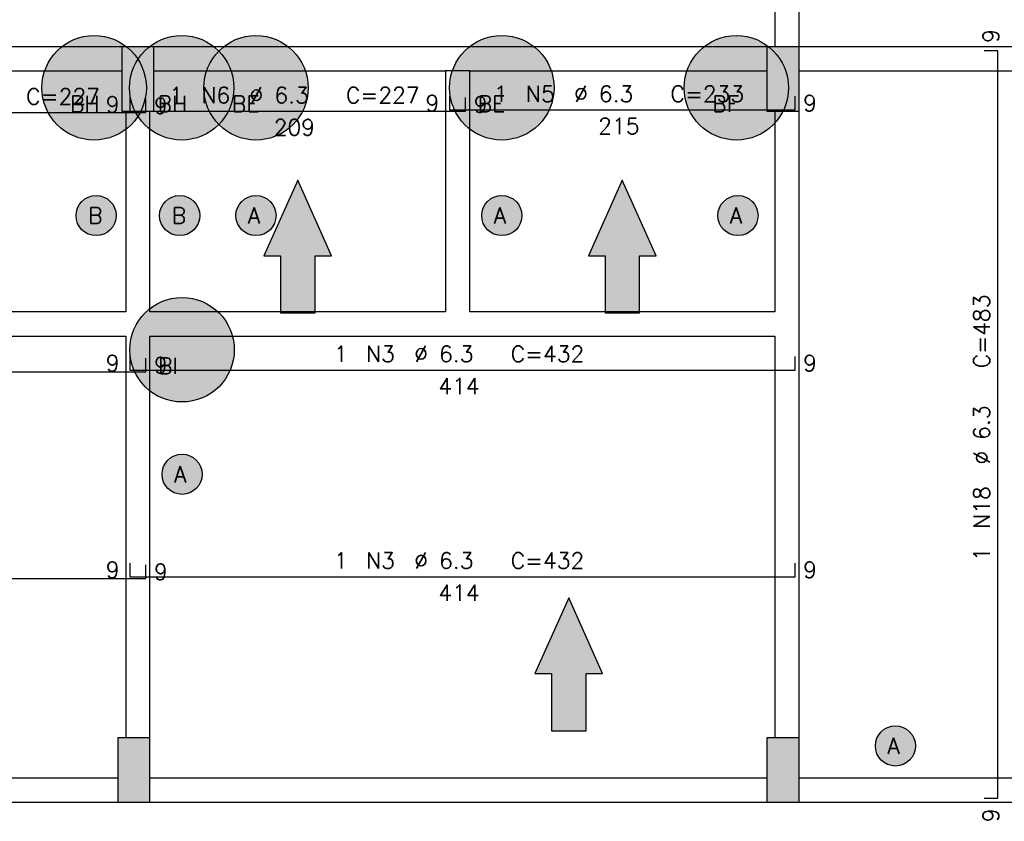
# Model space of a CAD drawing. Extents: x 0 to 119, y 0 to 84.
# Tile 6 of 15: x 36 to 48, y 27 to 37. Entities that reach past the tile are written whole.
import ezdxf

# ---------------------------------------------------------------- set-up
doc = ezdxf.new("R2010")
doc.units = 0
doc.header["$MEASUREMENT"] = 0
for name, color, linetype in [('1', 1, 'CONTINUOUS'), ('2', 2, 'CONTINUOUS'), ('6', 6, 'CONTINUOUS'), ('9', 9, 'CONTINUOUS')]:
    doc.layers.add(name, color=color, linetype=linetype)
doc.styles.get("Standard").update_dxf_attribs({"font": 'ROMANS.SHX'})

msp = doc.modelspace()

# ---------------------------------------------------------------- linework, layer by layer
at = {"layer": '1', "linetype": 'Continuous'}
for p, q in [((37.53, 36.4), (37.53, 36.4)), ((45.56, 36.4), (45.56, 36.4)), ((37.48, 27.8), (37.48, 27.8)), ((45.56, 27.8), (45.56, 27.8))]:
    msp.add_line(p, q, dxfattribs=at)
for points in [[(45.46, 40.8), (45.46, 36.8)], [(45.76, 36.8), (45.76, 40.8)], [(37.33, 36.8), (33.55, 36.8)], [(41.51, 36.8), (37.73, 36.8)], [(45.36, 36.8), (41.51, 36.8)], [(50.91, 36.8), (45.76, 36.8)], [(33.7, 36.5), (37.33, 36.5)], [(37.73, 36.5), (41.36, 36.5)], [(41.36, 36.5), (41.36, 33.5)], [(41.66, 36.5), (41.36, 36.5)], [(41.66, 36.5), (45.36, 36.5)], [(41.66, 33.5), (41.66, 36.5)], [(45.76, 36.5), (50.76, 36.5)], [(37.38, 36), (37.38, 33.5)], [(37.68, 33.5), (37.68, 36)], [(45.46, 36), (45.46, 33.5)], [(45.76, 33.35), (45.76, 36)], [(37.38, 33.5), (33.7, 33.5)], [(41.36, 33.5), (37.68, 33.5)], [(45.46, 33.5), (41.66, 33.5)], [(45.76, 28.2), (45.76, 33.35)], [(33.55, 33.2), (37.38, 33.2)], [(37.38, 33.2), (37.38, 28.2)], [(37.68, 28.2), (37.68, 33.2)], [(37.68, 33.2), (41.51, 33.2)], [(41.51, 33.2), (45.46, 33.2)], [(45.46, 33.2), (45.46, 28.2)], [(37.28, 27.7), (29.6, 27.7)], [(45.36, 27.7), (37.68, 27.7)], [(50.66, 27.7), (45.76, 27.7)], [(29.6, 27.4), (37.28, 27.4)], [(37.68, 27.4), (45.36, 27.4)], [(45.76, 27.4), (50.66, 27.4)]]:
    msp.add_lwpolyline(points, dxfattribs=at)
at = {"layer": '2', "linetype": 'Continuous'}
for points in [[(37.33, 36), (37.73, 36), (37.73, 36.8), (37.33, 36.8), (37.33, 36)], [(45.36, 36), (45.76, 36), (45.76, 36.8), (45.36, 36.8), (45.36, 36)], [(37.28, 27.4), (37.68, 27.4), (37.68, 28.2), (37.28, 28.2), (37.28, 27.4)], [(45.36, 27.4), (45.76, 27.4), (45.76, 28.2), (45.36, 28.2), (45.36, 27.4)]]:
    msp.add_lwpolyline(points, dxfattribs=at)
at = {"layer": '6', "linetype": 'Continuous'}
for p, q in [((48.234, 36.75), (48.064, 36.75)), ((48.234, 27.45), (48.234, 36.75)), ((37.43, 36.168), (37.43, 35.998)), ((41.41, 36.184), (41.41, 36.014)), ((41.61, 35.998), (41.61, 36.168)), ((45.71, 36.014), (45.71, 36.184)), ((37.63, 35.982), (37.63, 36.152)), ((33.45, 35.982), (37.63, 35.982)), ((37.43, 35.998), (41.61, 35.998)), ((41.41, 36.014), (45.71, 36.014)), ((37.43, 32.948), (37.43, 32.778)), ((37.63, 32.754), (37.63, 32.924)), ((45.71, 32.778), (45.71, 32.948)), ((29.35, 32.754), (37.63, 32.754)), ((37.43, 32.778), (45.71, 32.778)), ((37.43, 30.376), (37.43, 30.206)), ((37.63, 30.182), (37.63, 30.352)), ((45.71, 30.206), (45.71, 30.376)), ((29.35, 30.182), (37.63, 30.182)), ((37.43, 30.206), (45.71, 30.206)), ((48.064, 27.45), (48.234, 27.45))]:
    msp.add_line(p, q, dxfattribs=at)
for points in [[(39.735278, 33.488067), (39.735278, 34.2), (39.941085, 34.2), (39.52, 35.141258), (39.098915, 34.2), (39.304722, 34.2), (39.304722, 33.488067), (39.735278, 33.488067)], [(43.775278, 33.488067), (43.775278, 34.2), (43.981085, 34.2), (43.56, 35.141258), (43.138915, 34.2), (43.344722, 34.2), (43.344722, 33.488067), (43.775278, 33.488067)], [(43.108451, 28.289453), (43.108451, 29.001386), (43.314258, 29.001386), (42.893173, 29.942644), (42.472087, 29.001386), (42.677895, 29.001386), (42.677895, 28.289453), (43.108451, 28.289453)]]:
    msp.add_lwpolyline(points, dxfattribs=at)
for centre, radius in [((36.985, 36.29), 0.65), ((38.075, 36.29), 0.65), ((39, 36.29), 0.65), ((42.06, 36.29), 0.65), ((44.98, 36.29), 0.65), ((37.01, 34.7), 0.25), ((38.05, 34.7), 0.25), ((39, 34.7), 0.25), ((42.06, 34.7), 0.25), ((45, 34.7), 0.25), ((38.08, 33.03), 0.65), ((38.08, 31.48), 0.25), ((46.96, 28.1), 0.25)]:
    msp.add_circle(centre, radius, dxfattribs=at)
at = {"layer": '9', "linetype": 'Continuous'}
for points in [[(37.635, 36.29), (36.767328, 36.90247), (36.685958, 36.867125)], [(37.635, 36.29), (36.852754, 36.926405), (36.767328, 36.90247)], [(37.635, 36.29), (36.940642, 36.938485), (36.852754, 36.926405)], [(37.635, 36.29), (37.029358, 36.938485), (36.940642, 36.938485)], [(37.635, 36.29), (37.117246, 36.926405), (37.029358, 36.938485)], [(37.635, 36.29), (37.202672, 36.90247), (37.117246, 36.926405)], [(37.635, 36.29), (37.284042, 36.867125), (37.202672, 36.90247)], [(38.725, 36.29), (37.857328, 36.90247), (37.775958, 36.867125)], [(38.725, 36.29), (37.942754, 36.926405), (37.857328, 36.90247)], [(38.725, 36.29), (38.030642, 36.938485), (37.942754, 36.926405)], [(38.725, 36.29), (38.119358, 36.938485), (38.030642, 36.938485)], [(38.725, 36.29), (38.207246, 36.926405), (38.119358, 36.938485)], [(38.725, 36.29), (38.292672, 36.90247), (38.207246, 36.926405)], [(38.725, 36.29), (38.374042, 36.867125), (38.292672, 36.90247)], [(39.65, 36.29), (38.782328, 36.90247), (38.700958, 36.867125)], [(39.65, 36.29), (38.867754, 36.926405), (38.782328, 36.90247)], [(39.65, 36.29), (38.955642, 36.938485), (38.867754, 36.926405)], [(39.65, 36.29), (39.044358, 36.938485), (38.955642, 36.938485)], [(39.65, 36.29), (39.132246, 36.926405), (39.044358, 36.938485)], [(39.65, 36.29), (39.217672, 36.90247), (39.132246, 36.926405)], [(39.65, 36.29), (39.299042, 36.867125), (39.217672, 36.90247)], [(42.71, 36.29), (41.842328, 36.90247), (41.760958, 36.867125)], [(42.71, 36.29), (41.927754, 36.926405), (41.842328, 36.90247)], [(42.71, 36.29), (42.015642, 36.938485), (41.927754, 36.926405)], [(42.71, 36.29), (42.104358, 36.938485), (42.015642, 36.938485)], [(42.71, 36.29), (42.192246, 36.926405), (42.104358, 36.938485)], [(42.71, 36.29), (42.277672, 36.90247), (42.192246, 36.926405)], [(42.71, 36.29), (42.359042, 36.867125), (42.277672, 36.90247)], [(45.63, 36.29), (44.762328, 36.90247), (44.680958, 36.867125)], [(45.63, 36.29), (44.847754, 36.926405), (44.762328, 36.90247)], [(45.63, 36.29), (44.935642, 36.938485), (44.847754, 36.926405)], [(45.63, 36.29), (45.024358, 36.938485), (44.935642, 36.938485)], [(45.63, 36.29), (45.112246, 36.926405), (45.024358, 36.938485)], [(45.63, 36.29), (45.197672, 36.90247), (45.112246, 36.926405)], [(45.63, 36.29), (45.279042, 36.867125), (45.197672, 36.90247)], [(37.635, 36.29), (36.610158, 36.82103), (36.54134, 36.765043)], [(37.635, 36.29), (36.685958, 36.867125), (36.610158, 36.82103)], [(37.635, 36.29), (37.359842, 36.82103), (37.284042, 36.867125)], [(37.33, 36), (37.73, 36), (37.73, 36.8)], [(37.33, 36), (37.73, 36.8), (37.33, 36.8)], [(37.33, 36), (37.33, 36.8), (37.33, 36)], [(37.635, 36.29), (37.42866, 36.765043), (37.359842, 36.82103)], [(38.725, 36.29), (37.700158, 36.82103), (37.63134, 36.765043)], [(38.725, 36.29), (37.775958, 36.867125), (37.700158, 36.82103)], [(38.725, 36.29), (38.449842, 36.82103), (38.374042, 36.867125)], [(38.725, 36.29), (38.51866, 36.765043), (38.449842, 36.82103)], [(39.65, 36.29), (38.625158, 36.82103), (38.55634, 36.765043)], [(39.65, 36.29), (38.700958, 36.867125), (38.625158, 36.82103)], [(39.65, 36.29), (39.374842, 36.82103), (39.299042, 36.867125)], [(39.65, 36.29), (39.44366, 36.765043), (39.374842, 36.82103)], [(42.71, 36.29), (41.685158, 36.82103), (41.61634, 36.765043)], [(42.71, 36.29), (41.760958, 36.867125), (41.685158, 36.82103)], [(42.71, 36.29), (42.434842, 36.82103), (42.359042, 36.867125)], [(42.71, 36.29), (42.50366, 36.765043), (42.434842, 36.82103)], [(45.63, 36.29), (44.605158, 36.82103), (44.53634, 36.765043)], [(45.63, 36.29), (44.680958, 36.867125), (44.605158, 36.82103)], [(45.63, 36.29), (45.354842, 36.82103), (45.279042, 36.867125)], [(45.63, 36.29), (45.42366, 36.765043), (45.354842, 36.82103)], [(45.36, 36), (45.76, 36), (45.76, 36.8)], [(45.36, 36), (45.76, 36.8), (45.36, 36.8)], [(45.36, 36), (45.36, 36.8), (45.36, 36)], [(37.635, 36.29), (36.480788, 36.700207), (36.429627, 36.62773)], [(37.635, 36.29), (36.54134, 36.765043), (36.480788, 36.700207)], [(37.635, 36.29), (37.489212, 36.700207), (37.42866, 36.765043)], [(37.635, 36.29), (37.540373, 36.62773), (37.489212, 36.700207)], [(38.725, 36.29), (37.570788, 36.700207), (37.519627, 36.62773)], [(38.725, 36.29), (37.63134, 36.765043), (37.570788, 36.700207)], [(39.65, 36.29), (38.495788, 36.700207), (38.444627, 36.62773)], [(39.65, 36.29), (38.55634, 36.765043), (38.495788, 36.700207)], [(38.725, 36.29), (38.579212, 36.700207), (38.51866, 36.765043)], [(38.725, 36.29), (38.630373, 36.62773), (38.579212, 36.700207)], [(39.65, 36.29), (39.504212, 36.700207), (39.44366, 36.765043)], [(39.65, 36.29), (39.555373, 36.62773), (39.504212, 36.700207)], [(42.71, 36.29), (41.555788, 36.700207), (41.504627, 36.62773)], [(42.71, 36.29), (41.61634, 36.765043), (41.555788, 36.700207)], [(42.71, 36.29), (42.564212, 36.700207), (42.50366, 36.765043)], [(42.71, 36.29), (42.615373, 36.62773), (42.564212, 36.700207)], [(45.63, 36.29), (44.475788, 36.700207), (44.424627, 36.62773)], [(45.63, 36.29), (44.53634, 36.765043), (44.475788, 36.700207)], [(45.63, 36.29), (45.484212, 36.700207), (45.42366, 36.765043)], [(45.63, 36.29), (45.535373, 36.62773), (45.484212, 36.700207)], [(37.635, 36.29), (36.388813, 36.548961), (36.359104, 36.465368)], [(37.635, 36.29), (36.429627, 36.62773), (36.388813, 36.548961)], [(38.725, 36.29), (37.478813, 36.548961), (37.449104, 36.465368)], [(38.725, 36.29), (37.519627, 36.62773), (37.478813, 36.548961)], [(37.635, 36.29), (37.581187, 36.548961), (37.540373, 36.62773)], [(37.635, 36.29), (37.610896, 36.465368), (37.581187, 36.548961)], [(39.65, 36.29), (38.403813, 36.548961), (38.374104, 36.465368)], [(39.65, 36.29), (38.444627, 36.62773), (38.403813, 36.548961)], [(38.725, 36.29), (38.671187, 36.548961), (38.630373, 36.62773)], [(38.725, 36.29), (38.700896, 36.465368), (38.671187, 36.548961)], [(39.65, 36.29), (39.596187, 36.548961), (39.555373, 36.62773)], [(39.65, 36.29), (39.625896, 36.465368), (39.596187, 36.548961)], [(42.71, 36.29), (41.463813, 36.548961), (41.434104, 36.465368)], [(42.71, 36.29), (41.504627, 36.62773), (41.463813, 36.548961)], [(42.71, 36.29), (42.656187, 36.548961), (42.615373, 36.62773)], [(42.71, 36.29), (42.685896, 36.465368), (42.656187, 36.548961)], [(45.63, 36.29), (44.383813, 36.548961), (44.354104, 36.465368)], [(45.63, 36.29), (44.424627, 36.62773), (44.383813, 36.548961)], [(45.63, 36.29), (45.576187, 36.548961), (45.535373, 36.62773)], [(45.63, 36.29), (45.605896, 36.465368), (45.576187, 36.548961)], [(37.635, 36.29), (36.359104, 36.465368), (36.341054, 36.378508)], [(38.725, 36.29), (37.449104, 36.465368), (37.431054, 36.378508)], [(37.635, 36.29), (37.628946, 36.378508), (37.610896, 36.465368)], [(39.65, 36.29), (38.374104, 36.465368), (38.356054, 36.378508)], [(38.725, 36.29), (38.718946, 36.378508), (38.700896, 36.465368)], [(39.65, 36.29), (39.643946, 36.378508), (39.625896, 36.465368)], [(42.71, 36.29), (41.434104, 36.465368), (41.416054, 36.378508)], [(42.71, 36.29), (42.703946, 36.378508), (42.685896, 36.465368)], [(45.63, 36.29), (44.354104, 36.465368), (44.336054, 36.378508)], [(45.63, 36.29), (45.623946, 36.378508), (45.605896, 36.465368)], [(37.635, 36.29), (36.341054, 36.378508), (36.335, 36.29)], [(37.635, 36.29), (36.335, 36.29), (36.341054, 36.201492)], [(37.635, 36.29), (36.341054, 36.201492), (36.359104, 36.114632)], [(37.635, 36.29), (36.359104, 36.114632), (36.388813, 36.031039)], [(37.635, 36.29), (36.388813, 36.031039), (36.429627, 35.95227)], [(37.635, 36.29), (36.429627, 35.95227), (36.480788, 35.879793)], [(37.635, 36.29), (36.480788, 35.879793), (36.54134, 35.814957)], [(37.635, 36.29), (36.54134, 35.814957), (36.610158, 35.75897)], [(37.635, 36.29), (36.610158, 35.75897), (36.685958, 35.712875)], [(37.635, 36.29), (36.685958, 35.712875), (36.767328, 35.67753)], [(37.635, 36.29), (36.767328, 35.67753), (36.852754, 35.653595)], [(37.635, 36.29), (36.852754, 35.653595), (36.940642, 35.641515)], [(37.635, 36.29), (36.940642, 35.641515), (37.029358, 35.641515)], [(37.635, 36.29), (37.029358, 35.641515), (37.117246, 35.653595)], [(37.635, 36.29), (37.117246, 35.653595), (37.202672, 35.67753)], [(37.635, 36.29), (37.202672, 35.67753), (37.284042, 35.712875)], [(37.635, 36.29), (37.284042, 35.712875), (37.359842, 35.75897)], [(37.635, 36.29), (37.359842, 35.75897), (37.42866, 35.814957)], [(38.725, 36.29), (37.431054, 36.378508), (37.425, 36.29)], [(38.725, 36.29), (37.425, 36.29), (37.431054, 36.201492)], [(37.635, 36.29), (37.42866, 35.814957), (37.489212, 35.879793)], [(38.725, 36.29), (37.431054, 36.201492), (37.449104, 36.114632)], [(38.725, 36.29), (37.449104, 36.114632), (37.478813, 36.031039)], [(38.725, 36.29), (37.478813, 36.031039), (37.519627, 35.95227)], [(37.635, 36.29), (37.489212, 35.879793), (37.540373, 35.95227)], [(38.725, 36.29), (37.519627, 35.95227), (37.570788, 35.879793)], [(37.635, 36.29), (37.540373, 35.95227), (37.581187, 36.031039)], [(38.725, 36.29), (37.570788, 35.879793), (37.63134, 35.814957)], [(37.635, 36.29), (37.581187, 36.031039), (37.610896, 36.114632)], [(37.635, 36.29), (37.610896, 36.114632), (37.628946, 36.201492)], [(37.635, 36.29), (37.628946, 36.201492), (37.635, 36.29)], [(38.725, 36.29), (37.63134, 35.814957), (37.700158, 35.75897)], [(38.725, 36.29), (37.700158, 35.75897), (37.775958, 35.712875)], [(38.725, 36.29), (37.775958, 35.712875), (37.857328, 35.67753)], [(38.725, 36.29), (37.857328, 35.67753), (37.942754, 35.653595)], [(38.725, 36.29), (37.942754, 35.653595), (38.030642, 35.641515)], [(38.725, 36.29), (38.030642, 35.641515), (38.119358, 35.641515)], [(38.725, 36.29), (38.119358, 35.641515), (38.207246, 35.653595)], [(38.725, 36.29), (38.207246, 35.653595), (38.292672, 35.67753)], [(38.725, 36.29), (38.292672, 35.67753), (38.374042, 35.712875)], [(39.65, 36.29), (38.356054, 36.378508), (38.35, 36.29)], [(39.65, 36.29), (38.35, 36.29), (38.356054, 36.201492)], [(39.65, 36.29), (38.356054, 36.201492), (38.374104, 36.114632)], [(38.725, 36.29), (38.374042, 35.712875), (38.449842, 35.75897)], [(39.65, 36.29), (38.374104, 36.114632), (38.403813, 36.031039)], [(39.65, 36.29), (38.403813, 36.031039), (38.444627, 35.95227)], [(39.65, 36.29), (38.444627, 35.95227), (38.495788, 35.879793)], [(38.725, 36.29), (38.449842, 35.75897), (38.51866, 35.814957)], [(39.65, 36.29), (38.495788, 35.879793), (38.55634, 35.814957)], [(38.725, 36.29), (38.51866, 35.814957), (38.579212, 35.879793)], [(39.65, 36.29), (38.55634, 35.814957), (38.625158, 35.75897)], [(38.725, 36.29), (38.579212, 35.879793), (38.630373, 35.95227)], [(39.65, 36.29), (38.625158, 35.75897), (38.700958, 35.712875)], [(38.725, 36.29), (38.630373, 35.95227), (38.671187, 36.031039)], [(38.725, 36.29), (38.671187, 36.031039), (38.700896, 36.114632)], [(38.725, 36.29), (38.700896, 36.114632), (38.718946, 36.201492)], [(39.65, 36.29), (38.700958, 35.712875), (38.782328, 35.67753)], [(38.725, 36.29), (38.718946, 36.201492), (38.725, 36.29)], [(39.65, 36.29), (38.782328, 35.67753), (38.867754, 35.653595)], [(39.65, 36.29), (38.867754, 35.653595), (38.955642, 35.641515)], [(39.65, 36.29), (38.955642, 35.641515), (39.044358, 35.641515)], [(39.65, 36.29), (39.044358, 35.641515), (39.132246, 35.653595)], [(39.65, 36.29), (39.132246, 35.653595), (39.217672, 35.67753)], [(39.65, 36.29), (39.217672, 35.67753), (39.299042, 35.712875)], [(39.65, 36.29), (39.299042, 35.712875), (39.374842, 35.75897)], [(39.65, 36.29), (39.374842, 35.75897), (39.44366, 35.814957)], [(39.65, 36.29), (39.44366, 35.814957), (39.504212, 35.879793)], [(39.65, 36.29), (39.504212, 35.879793), (39.555373, 35.95227)], [(39.65, 36.29), (39.555373, 35.95227), (39.596187, 36.031039)], [(39.65, 36.29), (39.596187, 36.031039), (39.625896, 36.114632)], [(39.65, 36.29), (39.625896, 36.114632), (39.643946, 36.201492)], [(39.65, 36.29), (39.643946, 36.201492), (39.65, 36.29)], [(42.71, 36.29), (41.416054, 36.378508), (41.41, 36.29)], [(42.71, 36.29), (41.41, 36.29), (41.416054, 36.201492)], [(42.71, 36.29), (41.416054, 36.201492), (41.434104, 36.114632)], [(42.71, 36.29), (41.434104, 36.114632), (41.463813, 36.031039)], [(42.71, 36.29), (41.463813, 36.031039), (41.504627, 35.95227)], [(42.71, 36.29), (41.504627, 35.95227), (41.555788, 35.879793)], [(42.71, 36.29), (41.555788, 35.879793), (41.61634, 35.814957)], [(42.71, 36.29), (41.61634, 35.814957), (41.685158, 35.75897)], [(42.71, 36.29), (41.685158, 35.75897), (41.760958, 35.712875)], [(42.71, 36.29), (41.760958, 35.712875), (41.842328, 35.67753)], [(42.71, 36.29), (41.842328, 35.67753), (41.927754, 35.653595)], [(42.71, 36.29), (41.927754, 35.653595), (42.015642, 35.641515)], [(42.71, 36.29), (42.015642, 35.641515), (42.104358, 35.641515)], [(42.71, 36.29), (42.104358, 35.641515), (42.192246, 35.653595)], [(42.71, 36.29), (42.192246, 35.653595), (42.277672, 35.67753)], [(42.71, 36.29), (42.277672, 35.67753), (42.359042, 35.712875)], [(42.71, 36.29), (42.359042, 35.712875), (42.434842, 35.75897)], [(42.71, 36.29), (42.434842, 35.75897), (42.50366, 35.814957)], [(42.71, 36.29), (42.50366, 35.814957), (42.564212, 35.879793)], [(42.71, 36.29), (42.564212, 35.879793), (42.615373, 35.95227)], [(42.71, 36.29), (42.615373, 35.95227), (42.656187, 36.031039)], [(42.71, 36.29), (42.656187, 36.031039), (42.685896, 36.114632)], [(42.71, 36.29), (42.685896, 36.114632), (42.703946, 36.201492)], [(42.71, 36.29), (42.703946, 36.201492), (42.71, 36.29)], [(45.63, 36.29), (44.336054, 36.378508), (44.33, 36.29)], [(45.63, 36.29), (44.33, 36.29), (44.336054, 36.201492)], [(45.63, 36.29), (44.336054, 36.201492), (44.354104, 36.114632)], [(45.63, 36.29), (44.354104, 36.114632), (44.383813, 36.031039)], [(45.63, 36.29), (44.383813, 36.031039), (44.424627, 35.95227)], [(45.63, 36.29), (44.424627, 35.95227), (44.475788, 35.879793)], [(45.63, 36.29), (44.475788, 35.879793), (44.53634, 35.814957)], [(45.63, 36.29), (44.53634, 35.814957), (44.605158, 35.75897)], [(45.63, 36.29), (44.605158, 35.75897), (44.680958, 35.712875)], [(45.63, 36.29), (44.680958, 35.712875), (44.762328, 35.67753)], [(45.63, 36.29), (44.762328, 35.67753), (44.847754, 35.653595)], [(45.63, 36.29), (44.847754, 35.653595), (44.935642, 35.641515)], [(45.63, 36.29), (44.935642, 35.641515), (45.024358, 35.641515)], [(45.63, 36.29), (45.024358, 35.641515), (45.112246, 35.653595)], [(45.63, 36.29), (45.112246, 35.653595), (45.197672, 35.67753)], [(45.63, 36.29), (45.197672, 35.67753), (45.279042, 35.712875)], [(45.63, 36.29), (45.279042, 35.712875), (45.354842, 35.75897)], [(45.63, 36.29), (45.354842, 35.75897), (45.42366, 35.814957)], [(45.63, 36.29), (45.42366, 35.814957), (45.484212, 35.879793)], [(45.63, 36.29), (45.484212, 35.879793), (45.535373, 35.95227)], [(45.63, 36.29), (45.535373, 35.95227), (45.576187, 36.031039)], [(45.63, 36.29), (45.576187, 36.031039), (45.605896, 36.114632)], [(45.63, 36.29), (45.605896, 36.114632), (45.623946, 36.201492)], [(45.63, 36.29), (45.623946, 36.201492), (45.63, 36.29)], [(39.52, 35.141258), (39.098915, 34.2), (39.304722, 34.2)], [(39.52, 35.141258), (39.304722, 34.2), (39.735278, 33.488067)], [(39.52, 35.141258), (39.735278, 33.488067), (39.735278, 34.2)], [(39.52, 35.141258), (39.735278, 34.2), (39.941085, 34.2)], [(43.56, 35.141258), (43.138915, 34.2), (43.344722, 34.2)], [(43.56, 35.141258), (43.344722, 34.2), (43.775278, 33.488067)], [(43.56, 35.141258), (43.775278, 33.488067), (43.775278, 34.2)], [(43.56, 35.141258), (43.775278, 34.2), (43.981085, 34.2)], [(37.26, 34.7), (36.963155, 34.945572), (36.903555, 34.926207)], [(37.26, 34.7), (37.025698, 34.949507), (36.963155, 34.945572)], [(37.26, 34.7), (37.087254, 34.937764), (37.025698, 34.949507)], [(37.26, 34.7), (37.143957, 34.911082), (37.087254, 34.937764)], [(38.3, 34.7), (38.003155, 34.945572), (37.943555, 34.926207)], [(38.3, 34.7), (38.065698, 34.949507), (38.003155, 34.945572)], [(38.3, 34.7), (38.127254, 34.937764), (38.065698, 34.949507)], [(38.3, 34.7), (38.183957, 34.911082), (38.127254, 34.937764)], [(39.25, 34.7), (38.953155, 34.945572), (38.893555, 34.926207)], [(39.25, 34.7), (39.015698, 34.949507), (38.953155, 34.945572)], [(39.25, 34.7), (39.077254, 34.937764), (39.015698, 34.949507)], [(39.25, 34.7), (39.133957, 34.911082), (39.077254, 34.937764)], [(42.31, 34.7), (42.013155, 34.945572), (41.953555, 34.926207)], [(42.31, 34.7), (42.075698, 34.949507), (42.013155, 34.945572)], [(42.31, 34.7), (42.137254, 34.937764), (42.075698, 34.949507)], [(42.31, 34.7), (42.193957, 34.911082), (42.137254, 34.937764)], [(45.25, 34.7), (44.953155, 34.945572), (44.893555, 34.926207)], [(45.25, 34.7), (45.015698, 34.949507), (44.953155, 34.945572)], [(45.25, 34.7), (45.077254, 34.937764), (45.015698, 34.949507)], [(45.25, 34.7), (45.133957, 34.911082), (45.077254, 34.937764)], [(37.26, 34.7), (36.807746, 34.846946), (36.777556, 34.792031)], [(37.26, 34.7), (36.850644, 34.892628), (36.807746, 34.846946)], [(37.26, 34.7), (36.903555, 34.926207), (36.850644, 34.892628)], [(37.26, 34.7), (37.192242, 34.871137), (37.143957, 34.911082)], [(37.26, 34.7), (37.229077, 34.820438), (37.192242, 34.871137)], [(37.26, 34.7), (37.252146, 34.762172), (37.229077, 34.820438)], [(38.3, 34.7), (37.847746, 34.846946), (37.817556, 34.792031)], [(38.3, 34.7), (37.890644, 34.892628), (37.847746, 34.846946)], [(38.3, 34.7), (37.943555, 34.926207), (37.890644, 34.892628)], [(38.3, 34.7), (38.232242, 34.871137), (38.183957, 34.911082)], [(38.3, 34.7), (38.269077, 34.820438), (38.232242, 34.871137)], [(38.3, 34.7), (38.292146, 34.762172), (38.269077, 34.820438)], [(39.25, 34.7), (38.797746, 34.846946), (38.767556, 34.792031)], [(39.25, 34.7), (38.840644, 34.892628), (38.797746, 34.846946)], [(39.25, 34.7), (38.893555, 34.926207), (38.840644, 34.892628)], [(39.25, 34.7), (39.182242, 34.871137), (39.133957, 34.911082)], [(39.25, 34.7), (39.219077, 34.820438), (39.182242, 34.871137)], [(39.25, 34.7), (39.242146, 34.762172), (39.219077, 34.820438)], [(42.31, 34.7), (41.857746, 34.846946), (41.827556, 34.792031)], [(42.31, 34.7), (41.900644, 34.892628), (41.857746, 34.846946)], [(42.31, 34.7), (41.953555, 34.926207), (41.900644, 34.892628)], [(42.31, 34.7), (42.242242, 34.871137), (42.193957, 34.911082)], [(42.31, 34.7), (42.279077, 34.820438), (42.242242, 34.871137)], [(42.31, 34.7), (42.302146, 34.762172), (42.279077, 34.820438)], [(45.25, 34.7), (44.797746, 34.846946), (44.767556, 34.792031)], [(45.25, 34.7), (44.840644, 34.892628), (44.797746, 34.846946)], [(45.25, 34.7), (44.893555, 34.926207), (44.840644, 34.892628)], [(45.25, 34.7), (45.182242, 34.871137), (45.133957, 34.911082)], [(45.25, 34.7), (45.219077, 34.820438), (45.182242, 34.871137)], [(45.25, 34.7), (45.242146, 34.762172), (45.219077, 34.820438)], [(37.26, 34.7), (36.777556, 34.792031), (36.761971, 34.731333)], [(37.26, 34.7), (36.761971, 34.731333), (36.761971, 34.668667)], [(37.26, 34.7), (36.761971, 34.668667), (36.777556, 34.607969)], [(37.26, 34.7), (36.777556, 34.607969), (36.807746, 34.553054)], [(37.26, 34.7), (36.807746, 34.553054), (36.850644, 34.507372)], [(37.26, 34.7), (36.850644, 34.507372), (36.903555, 34.473793)], [(37.26, 34.7), (36.903555, 34.473793), (36.963155, 34.454428)], [(37.26, 34.7), (36.963155, 34.454428), (37.025698, 34.450493)], [(37.26, 34.7), (37.025698, 34.450493), (37.087254, 34.462236)], [(37.26, 34.7), (37.087254, 34.462236), (37.143957, 34.488918)], [(37.26, 34.7), (37.143957, 34.488918), (37.192242, 34.528863)], [(37.26, 34.7), (37.192242, 34.528863), (37.229077, 34.579562)], [(37.26, 34.7), (37.229077, 34.579562), (37.252146, 34.637828)], [(37.26, 34.7), (37.252146, 34.637828), (37.26, 34.7)], [(38.3, 34.7), (37.817556, 34.792031), (37.801971, 34.731333)], [(38.3, 34.7), (37.801971, 34.731333), (37.801971, 34.668667)], [(38.3, 34.7), (37.801971, 34.668667), (37.817556, 34.607969)], [(38.3, 34.7), (37.817556, 34.607969), (37.847746, 34.553054)], [(38.3, 34.7), (37.847746, 34.553054), (37.890644, 34.507372)], [(38.3, 34.7), (37.890644, 34.507372), (37.943555, 34.473793)], [(38.3, 34.7), (37.943555, 34.473793), (38.003155, 34.454428)], [(38.3, 34.7), (38.003155, 34.454428), (38.065698, 34.450493)], [(38.3, 34.7), (38.065698, 34.450493), (38.127254, 34.462236)], [(38.3, 34.7), (38.127254, 34.462236), (38.183957, 34.488918)], [(38.3, 34.7), (38.183957, 34.488918), (38.232242, 34.528863)], [(38.3, 34.7), (38.232242, 34.528863), (38.269077, 34.579562)], [(38.3, 34.7), (38.269077, 34.579562), (38.292146, 34.637828)], [(38.3, 34.7), (38.292146, 34.637828), (38.3, 34.7)], [(39.25, 34.7), (38.767556, 34.792031), (38.751971, 34.731333)], [(39.25, 34.7), (38.751971, 34.731333), (38.751971, 34.668667)], [(39.25, 34.7), (38.751971, 34.668667), (38.767556, 34.607969)], [(39.25, 34.7), (38.767556, 34.607969), (38.797746, 34.553054)], [(39.25, 34.7), (38.797746, 34.553054), (38.840644, 34.507372)], [(39.25, 34.7), (38.840644, 34.507372), (38.893555, 34.473793)], [(39.25, 34.7), (38.893555, 34.473793), (38.953155, 34.454428)], [(39.25, 34.7), (38.953155, 34.454428), (39.015698, 34.450493)], [(39.25, 34.7), (39.015698, 34.450493), (39.077254, 34.462236)], [(39.25, 34.7), (39.077254, 34.462236), (39.133957, 34.488918)], [(39.25, 34.7), (39.133957, 34.488918), (39.182242, 34.528863)], [(39.25, 34.7), (39.182242, 34.528863), (39.219077, 34.579562)], [(39.25, 34.7), (39.219077, 34.579562), (39.242146, 34.637828)], [(39.25, 34.7), (39.242146, 34.637828), (39.25, 34.7)], [(42.31, 34.7), (41.827556, 34.792031), (41.811971, 34.731333)], [(42.31, 34.7), (41.811971, 34.731333), (41.811971, 34.668667)], [(42.31, 34.7), (41.811971, 34.668667), (41.827556, 34.607969)], [(42.31, 34.7), (41.827556, 34.607969), (41.857746, 34.553054)], [(42.31, 34.7), (41.857746, 34.553054), (41.900644, 34.507372)], [(42.31, 34.7), (41.900644, 34.507372), (41.953555, 34.473793)], [(42.31, 34.7), (41.953555, 34.473793), (42.013155, 34.454428)], [(42.31, 34.7), (42.013155, 34.454428), (42.075698, 34.450493)], [(42.31, 34.7), (42.075698, 34.450493), (42.137254, 34.462236)], [(42.31, 34.7), (42.137254, 34.462236), (42.193957, 34.488918)], [(42.31, 34.7), (42.193957, 34.488918), (42.242242, 34.528863)], [(42.31, 34.7), (42.242242, 34.528863), (42.279077, 34.579562)], [(42.31, 34.7), (42.279077, 34.579562), (42.302146, 34.637828)], [(42.31, 34.7), (42.302146, 34.637828), (42.31, 34.7)], [(45.25, 34.7), (44.767556, 34.792031), (44.751971, 34.731333)], [(45.25, 34.7), (44.751971, 34.731333), (44.751971, 34.668667)], [(45.25, 34.7), (44.751971, 34.668667), (44.767556, 34.607969)], [(45.25, 34.7), (44.767556, 34.607969), (44.797746, 34.553054)], [(45.25, 34.7), (44.797746, 34.553054), (44.840644, 34.507372)], [(45.25, 34.7), (44.840644, 34.507372), (44.893555, 34.473793)], [(45.25, 34.7), (44.893555, 34.473793), (44.953155, 34.454428)], [(45.25, 34.7), (44.953155, 34.454428), (45.015698, 34.450493)], [(45.25, 34.7), (45.015698, 34.450493), (45.077254, 34.462236)], [(45.25, 34.7), (45.077254, 34.462236), (45.133957, 34.488918)], [(45.25, 34.7), (45.133957, 34.488918), (45.182242, 34.528863)], [(45.25, 34.7), (45.182242, 34.528863), (45.219077, 34.579562)], [(45.25, 34.7), (45.219077, 34.579562), (45.242146, 34.637828)], [(45.25, 34.7), (45.242146, 34.637828), (45.25, 34.7)], [(39.735278, 33.488067), (39.304722, 34.2), (39.304722, 33.488067)], [(43.775278, 33.488067), (43.344722, 34.2), (43.344722, 33.488067)], [(38.73, 33.03), (37.780958, 33.607125), (37.705158, 33.56103)], [(38.73, 33.03), (37.862328, 33.64247), (37.780958, 33.607125)], [(38.73, 33.03), (37.947754, 33.666405), (37.862328, 33.64247)], [(38.73, 33.03), (38.035642, 33.678485), (37.947754, 33.666405)], [(38.73, 33.03), (38.124358, 33.678485), (38.035642, 33.678485)], [(38.73, 33.03), (38.212246, 33.666405), (38.124358, 33.678485)], [(38.73, 33.03), (38.297672, 33.64247), (38.212246, 33.666405)], [(38.73, 33.03), (38.379042, 33.607125), (38.297672, 33.64247)], [(38.73, 33.03), (38.454842, 33.56103), (38.379042, 33.607125)], [(38.73, 33.03), (37.63634, 33.505043), (37.575788, 33.440207)], [(38.73, 33.03), (37.705158, 33.56103), (37.63634, 33.505043)], [(38.73, 33.03), (38.52366, 33.505043), (38.454842, 33.56103)], [(38.73, 33.03), (38.584212, 33.440207), (38.52366, 33.505043)], [(38.73, 33.03), (37.524627, 33.36773), (37.483813, 33.288961)], [(38.73, 33.03), (37.575788, 33.440207), (37.524627, 33.36773)], [(38.73, 33.03), (38.635373, 33.36773), (38.584212, 33.440207)], [(38.73, 33.03), (38.676187, 33.288961), (38.635373, 33.36773)], [(38.73, 33.03), (37.483813, 33.288961), (37.454104, 33.205368)], [(38.73, 33.03), (38.705896, 33.205368), (38.676187, 33.288961)], [(38.73, 33.03), (37.436054, 33.118508), (37.43, 33.03)], [(38.73, 33.03), (37.454104, 33.205368), (37.436054, 33.118508)], [(38.73, 33.03), (38.723946, 33.118508), (38.705896, 33.205368)], [(38.73, 33.03), (37.43, 33.03), (37.436054, 32.941492)], [(38.73, 33.03), (37.436054, 32.941492), (37.454104, 32.854632)], [(38.73, 33.03), (37.454104, 32.854632), (37.483813, 32.771039)], [(38.73, 33.03), (37.483813, 32.771039), (37.524627, 32.69227)], [(38.73, 33.03), (37.524627, 32.69227), (37.575788, 32.619793)], [(38.73, 33.03), (37.575788, 32.619793), (37.63634, 32.554957)], [(38.73, 33.03), (37.63634, 32.554957), (37.705158, 32.49897)], [(38.73, 33.03), (37.705158, 32.49897), (37.780958, 32.452875)], [(38.73, 33.03), (37.780958, 32.452875), (37.862328, 32.41753)], [(38.73, 33.03), (37.862328, 32.41753), (37.947754, 32.393595)], [(38.73, 33.03), (37.947754, 32.393595), (38.035642, 32.381515)], [(38.73, 33.03), (38.035642, 32.381515), (38.124358, 32.381515)], [(38.73, 33.03), (38.124358, 32.381515), (38.212246, 32.393595)], [(38.73, 33.03), (38.212246, 32.393595), (38.297672, 32.41753)], [(38.73, 33.03), (38.297672, 32.41753), (38.379042, 32.452875)], [(38.73, 33.03), (38.379042, 32.452875), (38.454842, 32.49897)], [(38.73, 33.03), (38.454842, 32.49897), (38.52366, 32.554957)], [(38.73, 33.03), (38.52366, 32.554957), (38.584212, 32.619793)], [(38.73, 33.03), (38.584212, 32.619793), (38.635373, 32.69227)], [(38.73, 33.03), (38.635373, 32.69227), (38.676187, 32.771039)], [(38.73, 33.03), (38.676187, 32.771039), (38.705896, 32.854632)], [(38.73, 33.03), (38.705896, 32.854632), (38.723946, 32.941492)], [(38.73, 33.03), (38.723946, 32.941492), (38.73, 33.03)], [(38.33, 31.48), (37.877746, 31.626946), (37.847556, 31.572031)], [(38.33, 31.48), (37.920644, 31.672628), (37.877746, 31.626946)], [(38.33, 31.48), (37.973555, 31.706207), (37.920644, 31.672628)], [(38.33, 31.48), (38.033155, 31.725572), (37.973555, 31.706207)], [(38.33, 31.48), (38.095698, 31.729507), (38.033155, 31.725572)], [(38.33, 31.48), (38.157254, 31.717764), (38.095698, 31.729507)], [(38.33, 31.48), (38.213957, 31.691082), (38.157254, 31.717764)], [(38.33, 31.48), (38.262242, 31.651137), (38.213957, 31.691082)], [(38.33, 31.48), (38.299077, 31.600438), (38.262242, 31.651137)], [(38.33, 31.48), (37.847556, 31.572031), (37.831971, 31.511333)], [(38.33, 31.48), (37.831971, 31.511333), (37.831971, 31.448667)], [(38.33, 31.48), (38.322146, 31.542172), (38.299077, 31.600438)], [(38.33, 31.48), (37.831971, 31.448667), (37.847556, 31.387969)], [(38.33, 31.48), (37.847556, 31.387969), (37.877746, 31.333054)], [(38.33, 31.48), (37.877746, 31.333054), (37.920644, 31.287372)], [(38.33, 31.48), (37.920644, 31.287372), (37.973555, 31.253793)], [(38.33, 31.48), (37.973555, 31.253793), (38.033155, 31.234428)], [(38.33, 31.48), (38.033155, 31.234428), (38.095698, 31.230493)], [(38.33, 31.48), (38.095698, 31.230493), (38.157254, 31.242236)], [(38.33, 31.48), (38.157254, 31.242236), (38.213957, 31.268918)], [(38.33, 31.48), (38.213957, 31.268918), (38.262242, 31.308863)], [(38.33, 31.48), (38.262242, 31.308863), (38.299077, 31.359562)], [(38.33, 31.48), (38.299077, 31.359562), (38.322146, 31.417828)], [(38.33, 31.48), (38.322146, 31.417828), (38.33, 31.48)], [(42.893173, 29.942644), (42.472087, 29.001386), (42.677895, 29.001386)], [(42.893173, 29.942644), (42.677895, 29.001386), (43.108451, 28.289453)], [(42.893173, 29.942644), (43.108451, 28.289453), (43.108451, 29.001386)], [(42.893173, 29.942644), (43.108451, 29.001386), (43.314258, 29.001386)], [(43.108451, 28.289453), (42.677895, 29.001386), (42.677895, 28.289453)], [(47.21, 28.1), (46.853555, 28.326207), (46.800644, 28.292628)], [(47.21, 28.1), (46.913155, 28.345572), (46.853555, 28.326207)], [(47.21, 28.1), (46.975698, 28.349507), (46.913155, 28.345572)], [(47.21, 28.1), (47.037254, 28.337764), (46.975698, 28.349507)], [(47.21, 28.1), (47.093957, 28.311082), (47.037254, 28.337764)], [(37.28, 27.4), (37.68, 27.4), (37.68, 28.2)], [(37.28, 27.4), (37.68, 28.2), (37.28, 28.2)], [(37.28, 27.4), (37.28, 28.2), (37.28, 27.4)], [(45.36, 27.4), (45.76, 27.4), (45.76, 28.2)], [(45.36, 27.4), (45.76, 28.2), (45.36, 28.2)], [(45.36, 27.4), (45.36, 28.2), (45.36, 27.4)], [(47.21, 28.1), (46.727556, 28.192031), (46.711971, 28.131333)], [(47.21, 28.1), (46.757746, 28.246946), (46.727556, 28.192031)], [(47.21, 28.1), (46.800644, 28.292628), (46.757746, 28.246946)], [(47.21, 28.1), (47.142242, 28.271137), (47.093957, 28.311082)], [(47.21, 28.1), (47.179077, 28.220438), (47.142242, 28.271137)], [(47.21, 28.1), (47.202146, 28.162172), (47.179077, 28.220438)], [(47.21, 28.1), (46.711971, 28.131333), (46.711971, 28.068667)], [(47.21, 28.1), (46.711971, 28.068667), (46.727556, 28.007969)], [(47.21, 28.1), (46.727556, 28.007969), (46.757746, 27.953054)], [(47.21, 28.1), (46.757746, 27.953054), (46.800644, 27.907372)], [(47.21, 28.1), (46.800644, 27.907372), (46.853555, 27.873793)], [(47.21, 28.1), (46.853555, 27.873793), (46.913155, 27.854428)], [(47.21, 28.1), (46.913155, 27.854428), (46.975698, 27.850493)], [(47.21, 28.1), (46.975698, 27.850493), (47.037254, 27.862236)], [(47.21, 28.1), (47.037254, 27.862236), (47.093957, 27.888918)], [(47.21, 28.1), (47.093957, 27.888918), (47.142242, 27.928863)], [(47.21, 28.1), (47.142242, 27.928863), (47.179077, 27.979562)], [(47.21, 28.1), (47.179077, 27.979562), (47.202146, 28.037828)], [(47.21, 28.1), (47.202146, 28.037828), (47.21, 28.1)]]:
    msp.add_solid(points, dxfattribs=at)

# ---------------------------------------------------------------- texts
at = {"layer": '2', "linetype": 'Continuous'}
for s, p in [('9', (48.249, 36.85)), ('C=483', (48.134, 32.8)), ('%%c 6.3', (48.134, 31.6)), ('N18', (48.134, 30.8)), ('1', (48.134, 30.4)), ('9', (48.249, 27.15))]:
    msp.add_text(s, height=0.2, rotation=90, dxfattribs=at).set_placement(p)
for s, p in [('C=227', (36.14, 36.082)), ('1', (37.92, 36.098)), ('N6', (38.32, 36.098)), ('%%c 6.3', (38.92, 36.098)), ('C=227', (40.12, 36.098)), ('1', (41.96, 36.114)), ('N5', (42.36, 36.114)), ('%%c 6.3', (42.96, 36.114)), ('C=233', (44.16, 36.114)), ('9', (37.13, 35.983)), ('9', (37.73, 35.967)), ('9', (41.11, 35.999)), ('9', (41.71, 35.983)), ('9', (45.81, 35.999)), ('215', (43.26, 35.714)), ('209', (39.22, 35.698)), ('1', (39.97, 32.878)), ('N3', (40.37, 32.878)), ('%%c 6.3', (40.97, 32.878)), ('C=432', (42.17, 32.878)), ('9', (37.13, 32.763)), ('9', (37.73, 32.739)), ('9', (45.81, 32.763)), ('414', (41.27, 32.478)), ('1', (39.97, 30.306)), ('N3', (40.37, 30.306)), ('%%c 6.3', (40.97, 30.306)), ('C=432', (42.17, 30.306)), ('9', (37.13, 30.191)), ('9', (37.73, 30.167)), ('9', (45.81, 30.191)), ('414', (41.27, 29.906))]:
    msp.add_text(s, height=0.2, dxfattribs=at).set_placement(p)
at = {"layer": '6', "linetype": 'Continuous'}
for s, p in [('BH ', (36.685, 35.99)), ('BH ', (37.775, 35.99)), ('BE ', (38.7, 35.99)), ('BE ', (41.76, 35.99)), ('BF ', (44.68, 35.99)), ('B', (36.91, 34.6)), ('B', (37.95, 34.6)), ('A', (38.9, 34.6)), ('A', (41.96, 34.6)), ('A', (44.9, 34.6)), ('BI ', (37.78, 32.73)), ('A', (37.98, 31.38)), ('A', (46.86, 28))]:
    msp.add_text(s, height=0.2, dxfattribs=at).set_placement(p)

doc.saveas('drawing.dxf')
